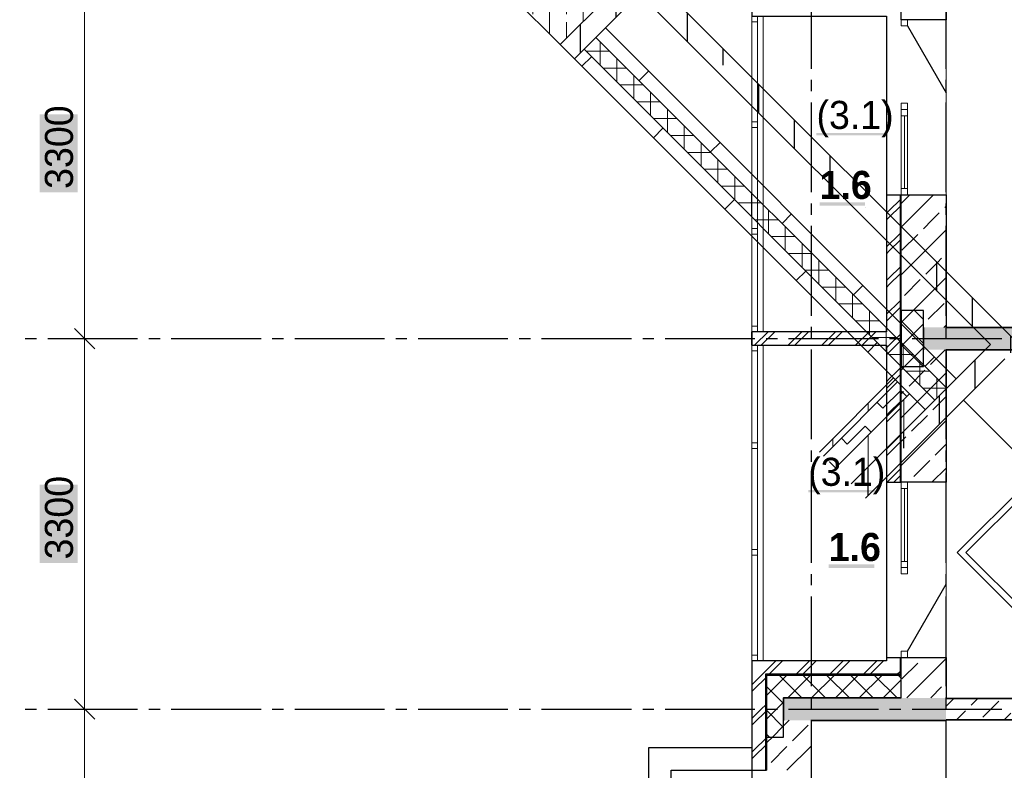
# Model space of a CAD drawing. Header units: millimetres. Extents: x 259029 to 2494469, y -731578 to -57567.
# Tile 154 of 252: x 454113 to 462884, y -591793 to -585107. Entities that reach past the tile are written whole.
import ezdxf
from ezdxf import colors
from ezdxf.entities.mleader import LeaderData, LeaderLine
from ezdxf.math import Vec2, Vec3

# ---------------------------------------------------------------- set-up
doc = ezdxf.new("R2010")
doc.units = ezdxf.units.MM
for name, color, linetype in [('PDF _Геометрия', 7, 'Continuous'), ('PDF _Сплошная заливка', 7, 'Continuous'), ('PDF _Текст', 7, 'Continuous')]:
    doc.layers.add(name, color=color, linetype=linetype)
for name, color, linetype, lineweight in [('Standard', 7, 'Continuous', 25), ('Общий01', 7, 'Continuous', 13), ('РАЗРЕЗЫ', 10, 'Continuous', 60), ('Символы 0.20', 1, 'Continuous', 20), ('Стена', 7, 'Continuous', 50), ('Стена_ бетон не несущ.', 253, 'Continuous', 35), ('Стена_ бетон несущ.', 253, 'Continuous', 70)]:
    doc.layers.add(name, color=color, linetype=linetype, lineweight=lineweight)
doc.styles.add('PDF Century Gothic', font='GOTHIC.TTF')
doc.styles.add('PDF Century Gothic Bold', font='GOTHICB.TTF')
doc.styles.add('ГОСТ', font='GOST_Common.ttf')
pattern_1 = [(45, (-212898.2, -241674), (-449.0128, 449.0128), []), (45, (-212449.2, -241674), (-449.0128, 449.0128), [793.75, -158.75, 0, -158.75])]
pattern_2 = [(0, (605613.3, -619424.9), (450, 450), [450, -450]), (90, (605613.3, -619424.9), (-450, 450), [450, -450])]

# ---------------------------------------------------------------- blocks, each defined once
blk = doc.blocks.new('_None')
blk = doc.blocks.new('ааапп')
at = {"layer": 'Standard', "linetype": 'Continuous', "lineweight": 13}
h = blk.add_hatch(dxfattribs=at)
h.set_pattern_fill('____', scale=450, style=0, pattern_type=2)
h.set_pattern_definition(pattern_2)
h.paths.add_polyline_path([(608930, -563619), (608930, -568039), (609050, -568039), (609050, -563619)], flags=0)
h = blk.add_hatch(dxfattribs=at)
h.set_pattern_fill('__________6', scale=100, style=0, pattern_type=2)
h.set_pattern_definition([(45, (604713.32, -620324.9), (-106.066, 106.066), []), (135, (604713.32, -620324.9), (-106.066, -106.066), [])])
h.paths.add_polyline_path([(609050, -563619), (609050, -568039), (609200, -568039), (609200, -563619)], flags=0)
h = blk.add_hatch(dxfattribs=at)
h.set_pattern_fill('____', scale=450, style=0, pattern_type=2)
h.set_pattern_definition(pattern_2)
h.paths.add_polyline_path([(609200, -563619), (609200, -568039), (609320, -568039), (609320, -563619)], flags=0)
h = blk.add_hatch(dxfattribs=at)
h.set_pattern_fill('____', scale=225, style=0, pattern_type=2)
h.set_pattern_definition([(0, (605163.32, -619874.9), (225, 225), [225, -225]), (90, (605163.32, -619874.9), (-225, 225), [225, -225])])
h.paths.add_polyline_path([(607994.8, -567689), (607994.8, -567839), (608930, -567839), (608930, -567689)])
at = {"layer": 'Стена_ бетон несущ.', "linetype": 'Continuous', "lineweight": 13}
h = blk.add_hatch(dxfattribs=at)
h.set_pattern_fill('__________7', color=9, scale=100, style=0, pattern_type=2)
h.set_pattern_definition([(45, (604713.32, -620324.9), (-212.132, 212.132), []), (45, (604607.25, -620218.84), (-212.132, 212.132), [200, -70])])
h.paths.add_polyline_path([(608930, -562639), (608930, -563439), (609330, -563439), (609330, -562639)], flags=0)
at = {"layer": 'Стена_ бетон несущ.', "linetype": 'Continuous', "lineweight": 25}
h = blk.add_hatch(dxfattribs=at)
h.set_pattern_fill('ANSI35', scale=100, style=0)
h.set_pattern_definition([(45, (239745.95, -150451.4), (-449.0128, 449.0128), []), (45, (240194.96, -150451.4), (-449.0128, 449.0128), [793.75, -158.75, 0, -158.75])])
h.paths.add_polyline_path([(609930, -568039), (609930, -563619), (617130, -563619), (617130, -563439), (608930, -563439), (608930, -563619), (609750, -563619), (609750, -568039)])
at = {"layer": 'Стена_ бетон несущ.', "linetype": 'Continuous', "lineweight": 13}
h = blk.add_hatch(dxfattribs=at)
h.set_pattern_fill('ANSI35', scale=100, style=0)
h.set_pattern_definition(pattern_1)
h.paths.add_polyline_path([(607994.8, -567639), (607994.8, -567689), (608930, -567689), (608930, -567639)])
h = blk.add_hatch(dxfattribs=at)
h.set_pattern_fill('ANSI35', scale=100, style=0)
h.set_pattern_definition(pattern_1)
h.paths.add_polyline_path([(607994.8, -567839), (607994.8, -568039), (608930, -568039), (608930, -567839)])
at = {"layer": 'Стена_ бетон несущ.', "linetype": 'Continuous', "lineweight": 25}
h = blk.add_hatch(dxfattribs=at)
h.set_pattern_fill('ANSI35', scale=100, style=0)
h.set_pattern_definition(pattern_1)
h.paths.add_polyline_path([(607994.8, -568039), (607994.8, -568219), (609930, -568219), (609930, -568039)])
at = {"layer": 'Standard', "color": 7, "linetype": 'Continuous', "lineweight": 25}
for p, q in [((609750, -568039), (609750, -563619)), ((609930, -568219), (609930, -563619))]:
    blk.add_line(p, q, dxfattribs=at)
at = {"layer": 'Standard', "color": 7, "linetype": 'Continuous', "lineweight": 13}
for p, q in [((609174, -569195), (608286, -569195)), ((608286, -569195), (608286, -571239))]:
    blk.add_line(p, q, dxfattribs=at)
at = {"layer": 'Общий01', "color": 7, "linetype": 'Continuous', "lineweight": 25}
for p, q in [((607994.8, -567639), (608930, -567639)), ((607994.8, -567689), (608930, -567689)), ((607994.8, -567839), (608930, -567839)), ((607994.8, -568039), (609750, -568039)), ((607994.8, -568219), (609750, -568219))]:
    blk.add_line(p, q, dxfattribs=at)
at = {"layer": 'Стена', "color": 7, "linetype": 'Continuous', "lineweight": 25}
for p, q in [((617130, -563439), (608930, -563439)), ((608930, -563439), (608930, -563619)), ((609750, -563619), (608930, -563619))]:
    blk.add_line(p, q, dxfattribs=at)
at = {"layer": 'Стена_ бетон не несущ.', "color": 45, "linetype": 'Continuous', "lineweight": 25}
for p, q in [((608930, -568039), (608930, -563619)), ((609050, -568039), (609050, -563619)), ((609050, -568039), (609050, -563619)), ((609200, -568039), (609200, -563619)), ((609200, -568039), (609200, -563619)), ((609320, -568039), (609320, -563619)), ((609230, -571239), (609230, -568219))]:
    blk.add_line(p, q, dxfattribs=at)
at = {"layer": 'Стена_ бетон не несущ.', "color": 7, "linetype": 'Continuous', "lineweight": 13}
for p, q in [((609230, -569139), (608230, -569139)), ((608230, -569139), (608230, -571239))]:
    blk.add_line(p, q, dxfattribs=at)
at = {"layer": 'Стена_ бетон несущ.', "color": 9, "linetype": 'Continuous', "lineweight": 25}
blk.add_line((608930, -562639), (608930, -563439), dxfattribs=at)
at = {"layer": 'Символы 0.20'}
ml = blk.add_multileader_mtext('Standard', dxfattribs=at)
ml.set_content('ПЛ1', color=256, style='ГОСТ')
ml.set_leader_properties(color=256, linetype='ByLayer', lineweight=-1)
ml.set_arrow_properties(name='NONE')
ml.build(insert=Vec2(0, 0))
ml.multileader.update_dxf_attribs({"text_left_attachment_type": 6, "text_right_attachment_type": 6, "dogleg_length": 0.25, "arrow_head_size": 200, "scale": 100})
ctx = ml.context
ctx.base_point, ctx.scale, ctx.char_height, ctx.arrow_head_size, ctx.landing_gap_size, ctx.plane_origin = Vec3(609054.3, -568516.7), 100, 250, 200, 25, Vec3(608551.6, -569256.5)
ctx.left_attachment, ctx.right_attachment = 6, 6
notes = []
notes.append((ctx, [(1, (1, 1, 0), (609604.3, -568516.7), (-1, 0), 25, [(1, [(609983.9, -569182), (609983.9, -569182)], 0, [])])]))
ctx.mtext.insert, ctx.mtext.defined_height, ctx.mtext.flow_direction = Vec3(609079.3, -568216.7), 1301.5, 5
for ctx, leaders in notes:
    for number, flags, end, landing, length, lines in leaders:
        leader = LeaderData()
        leader.index, (leader.has_last_leader_line, leader.has_dogleg_vector, leader.attachment_direction) = number, flags
        leader.last_leader_point, leader.dogleg_vector, leader.dogleg_length = Vec3(end), Vec3(landing), length
        for number, points, colour, breaks in lines:
            line = LeaderLine()
            line.index, line.vertices, line.color, line.breaks = number, Vec3.list(points), colors.encode_raw_color(colour), breaks
            leader.lines.append(line)
        ctx.leaders.append(leader)

msp = doc.modelspace()

# ---------------------------------------------------------------- linework, layer by layer
at = {"layer": 'PDF _Геометрия', "lineweight": 25}
for points in [[(461835.7, -574557.5), (461835.7, -577367.5), (460635.7, -577367.5), (460635.7, -577487.5), (461835.7, -577487.5), (461835.7, -580297.5), (460635.7, -580297.5), (460635.7, -585077.5), (461835.7, -585077.5), (461835.7, -587887.5)], [(461165.7, -585544.4), (461165.7, -584744.4)], [(462365.7, -585544.4), (462365.7, -584744.4)], [(462021.7, -585163.5), (462365.7, -585759.3)], [(461165.7, -585744.4), (461165.7, -585644.4)], [(462365.7, -585744.4), (462365.7, -585644.4)], [(461165.7, -586644.4), (461165.7, -585844.4)], [(462365.7, -586644.4), (462365.7, -585844.4)], [(461835.7, -586667.5), (461965.7, -586667.5)], [(461835.7, -586831.3), (461862.7, -586804.4), (461955.7, -586711.3)], [(461955.7, -586667.5), (461955.7, -589227.5)], [(461165.7, -586844.4), (461165.7, -586744.4)], [(461862.7, -586864.4), (461955.7, -586771.3)], [(462365.7, -586844.4), (462365.7, -586744.4)], [(461835.7, -586891.3), (461862.7, -586864.4)], [(461165.7, -587744.4), (461165.7, -586944.4)], [(462365.7, -587744.4), (462365.7, -586944.4)], [(461835.7, -587131.3), (461862.7, -587104.4), (461922.7, -587044.4), (461955.7, -587011.3)], [(461835.7, -587191.3), (461862.7, -587164.4), (461955.7, -587071.3)], [(461862.7, -587404.4), (461955.7, -587311.3)], [(461835.7, -587491.3), (461862.7, -587464.4), (461955.7, -587371.3)], [(461835.7, -587431.3), (461862.7, -587404.4)], [(461835.7, -587731.3), (461862.7, -587704.4), (461922.7, -587644.4), (461955.7, -587611.3)], [(461862.7, -587764.4), (461955.7, -587671.3)], [(461965.7, -587697.5), (461965.7, -588197.5)], [(461835.7, -587791.3), (461862.7, -587764.4)], [(461165.7, -587944.4), (461165.7, -587844.4)], [(462365.7, -587944.4), (462365.7, -587844.4)], [(454162.7, -587947.5), (454262.7, -587947.5)], [(454362.7, -587947.5), (455162.7, -587947.5)], [(455262.7, -587947.5), (455362.7, -587947.5)], [(455462.7, -587947.5), (456262.7, -587947.5)], [(456362.7, -587947.5), (456462.7, -587947.5)], [(456562.7, -587947.5), (457362.7, -587947.5)], [(457462.7, -587947.5), (457562.7, -587947.5)], [(457662.7, -587947.5), (458462.7, -587947.5)], [(458562.7, -587947.5), (458662.7, -587947.5)], [(458762.7, -587947.5), (459562.7, -587947.5)], [(459662.7, -587947.5), (459762.7, -587947.5)], [(459862.7, -587947.5), (460662.7, -587947.5)], [(461835.7, -587887.5), (460635.7, -587887.5)], [(460662.7, -588004.4), (460779.6, -587887.5)], [(460719.6, -588007.5), (460839.5, -587887.5)], [(460762.7, -587947.5), (460862.7, -587947.5)], [(460959.6, -588007.5), (461079.6, -587887.5)], [(460962.7, -587947.5), (461762.7, -587947.5)], [(461019.5, -588007.5), (461139.6, -587887.5)], [(461262.7, -588004.4), (461379.6, -587887.5)], [(461319.6, -588007.5), (461439.5, -587887.5)], [(461559.6, -588007.5), (461679.6, -587887.5)], [(461619.5, -588007.5), (461739.6, -587887.5)], [(461862.7, -588004.4), (461955.7, -587911.3)], [(461862.7, -587947.5), (461962.7, -587947.5)], [(462062.7, -587947.5), (462862.7, -587947.5)], [(460635.7, -588007.5), (461835.7, -588007.5), (461835.7, -590817.5), (460635.7, -590817.5), (460635.7, -594977.5), (461835.7, -594977.5), (461965.7, -594977.5)], [(460659.5, -588007.5), (460662.7, -588004.4)], [(461165.7, -588844.4), (461165.7, -588044.4)], [(461259.5, -588007.5), (461262.7, -588004.4)], [(461835.7, -588091.3), (461862.7, -588064.4), (461955.7, -587971.3)], [(461835.7, -588031.3), (461862.7, -588004.4)], [(462365.7, -588844.4), (462365.7, -588044.4)], [(461835.7, -588331.3), (461862.7, -588304.4), (461922.7, -588244.4), (461955.7, -588211.3)], [(461835.7, -588391.3), (461862.7, -588364.4), (461955.7, -588271.3)], [(461835.7, -588631.3), (461862.7, -588604.4), (461955.7, -588511.3)], [(461862.7, -588664.4), (461955.7, -588571.3)], [(461835.7, -588691.3), (461862.7, -588664.4)], [(461835.7, -588931.3), (461862.7, -588904.4), (461922.7, -588844.4), (461955.7, -588811.3)], [(461862.7, -588964.4), (461955.7, -588871.3)], [(461165.7, -589044.4), (461165.7, -588944.4)], [(461835.7, -588991.3), (461862.7, -588964.4)], [(462365.7, -589044.4), (462365.7, -588944.4)], [(461165.7, -589944.4), (461165.7, -589144.4)], [(461862.7, -589204.4), (461955.7, -589111.3)], [(461899.5, -589227.5), (461955.7, -589171.3)], [(462365.7, -589944.4), (462365.7, -589144.4)], [(461835.7, -589227.5), (461965.7, -589227.5)], [(461839.6, -589227.5), (461862.7, -589204.4)], [(461165.7, -590144.4), (461165.7, -590044.4)], [(462365.7, -590144.4), (462365.7, -590044.4)], [(462021.8, -590731.6), (462365.8, -590135.7)], [(461165.7, -591044.4), (461165.7, -590244.4)], [(462365.7, -591044.4), (462365.7, -590244.4)], [(460635.7, -591031.3), (460662.7, -591004.4), (460849.6, -590817.5)], [(461955.7, -590787.5), (461955.7, -590937.5), (460755.7, -590937.5)], [(460789.6, -590937.5), (460909.5, -590817.5)], [(461029.6, -590937.5), (461149.6, -590817.5)], [(461089.5, -590937.5), (461209.6, -590817.5)], [(461329.5, -590937.5), (461449.6, -590817.5)], [(461389.6, -590937.5), (461509.5, -590817.5)], [(461629.6, -590937.5), (461749.6, -590817.5)], [(461689.5, -590937.5), (461809.6, -590817.5)], [(461835.7, -590791.3), (461839.6, -590787.5)], [(461835.7, -590787.5), (461965.7, -590787.5)], [(460755.7, -590937.5), (460755.7, -591792.5)], [(461965.7, -590947.5), (460765.7, -590947.5), (460765.7, -591497.5)], [(461929.5, -590937.5), (461955.7, -590911.3)], [(460635.7, -591091.3), (460662.7, -591064.4), (460755.7, -590971.3)], [(461165.7, -591244.4), (461165.7, -591144.4)], [(462365.7, -591244.4), (462365.7, -591144.4)], [(454162.7, -591247.5), (454262.7, -591247.5)], [(454362.7, -591247.5), (455162.7, -591247.5)], [(455262.7, -591247.5), (455362.7, -591247.5)], [(455462.7, -591247.5), (456262.7, -591247.5)], [(456362.7, -591247.5), (456462.7, -591247.5)], [(456562.7, -591247.5), (457362.7, -591247.5)], [(457462.7, -591247.5), (457562.7, -591247.5)], [(457662.7, -591247.5), (458462.7, -591247.5)], [(458562.7, -591247.5), (458662.7, -591247.5)], [(458762.7, -591247.5), (459562.7, -591247.5)], [(459662.7, -591247.5), (459762.7, -591247.5)], [(459862.7, -591247.5), (460662.7, -591247.5)], [(460635.7, -591331.3), (460662.7, -591304.4), (460722.7, -591244.4), (460755.7, -591211.3)], [(460635.7, -591391.3), (460662.7, -591364.4), (460755.7, -591271.3)], [(460762.7, -591247.5), (460862.7, -591247.5)], [(460962.7, -591247.5), (461762.7, -591247.5)], [(461862.7, -591247.5), (461962.7, -591247.5)], [(462062.7, -591247.5), (462862.7, -591247.5)], [(461165.7, -592144.4), (461165.7, -591344.4)], [(462365.7, -592144.4), (462365.7, -591344.4)], [(460635.7, -591631.3), (460662.7, -591604.4), (460755.7, -591511.3)], [(460635.7, -591592.5), (459715.7, -591592.5), (459715.7, -594192.5), (460635.7, -594192.5)], [(460662.7, -591664.4), (460755.7, -591571.3)], [(460635.7, -591691.3), (460662.7, -591664.4)], [(460635.7, -593992.5), (459915.7, -593992.5), (459915.7, -591792.5), (460635.7, -591792.5), (460765.7, -591792.5)]]:
    msp.add_lwpolyline(points, dxfattribs=at)
at = {"layer": 'PDF _Геометрия', "lineweight": 13}
for points in [[(454690.9, -591247.6), (454690.9, -587947.6), (454690.9, -584647.6)], [(460635.7, -585127.5), (460685.7, -585127.5)], [(460685.7, -587887.5), (460685.7, -585077.5)], [(460735.7, -587887.5), (460735.7, -585077.5)], [(462021.7, -585107.5), (461965.7, -585107.5), (461965.7, -585163.5), (462021.7, -585163.5)], [(462021.7, -585163.5), (462021.7, -585107.5)], [(462365.8, -586667.6), (462365.8, -585907.6), (462365.8, -585107.6)], [(460635.7, -586017.5), (460685.7, -586017.5)], [(461965.8, -585963.6), (461965.8, -586611.6)], [(461993.8, -585963.6), (461993.8, -586611.6)], [(462021.8, -585963.6), (462021.8, -586611.6)], [(460635.7, -586067.5), (460685.7, -586067.5)], [(460635.7, -586967.5), (460685.7, -586967.5)], [(460635.7, -587017.5), (460685.7, -587017.5)], [(461965.7, -587804.1), (462072.3, -587697.5)], [(462165.7, -587778.1), (462085.1, -587697.5)], [(460635.7, -587837.5), (460685.7, -587837.5)], [(462165.7, -587990.2), (461965.7, -587790.2)], [(461965.7, -588016.2), (462165.7, -587816.2)], [(454840.9, -587947.6), (454690.9, -587947.6), (454540.9, -587947.6)], [(460685.7, -588007.5), (460685.7, -590817.5)], [(460735.7, -588007.5), (460735.7, -590817.5)], [(462160.9, -588197.5), (461965.7, -588002.4)], [(461996.6, -588197.5), (462165.7, -588028.4)], [(460635.7, -588057.5), (460685.7, -588057.5)], [(460635.7, -588877.5), (460685.7, -588877.5)], [(460635.7, -588927.5), (460685.7, -588927.5)], [(462365.8, -590787.6), (462365.8, -589987.6), (462365.8, -589227.6)], [(461965.8, -589283.6), (461965.8, -589931.6)], [(461993.8, -589283.6), (461993.8, -589931.6)], [(462021.8, -589283.6), (462021.8, -589931.6)], [(460635.7, -589827.5), (460685.7, -589827.5)], [(460635.7, -589877.5), (460685.7, -589877.5)], [(460635.7, -590767.5), (460685.7, -590767.5)], [(460765.7, -591125.4), (460943.7, -590947.5)], [(461080.4, -591147.5), (460880.4, -590947.5)], [(460955.8, -591147.5), (461155.8, -590947.5)], [(461292.5, -591147.5), (461092.5, -590947.5)], [(461167.9, -591147.5), (461367.9, -590947.5)], [(461504.6, -591147.5), (461304.6, -590947.5)], [(461380.1, -591147.5), (461580.1, -590947.5)], [(461716.8, -591147.5), (461516.8, -590947.5)], [(461592.2, -591147.5), (461792.2, -590947.5)], [(461928.9, -591147.5), (461728.9, -590947.5)], [(461965.7, -590972.2), (461941, -590947.5)], [(461804.3, -591147.5), (461965.7, -590986.1)], [(460915.7, -591195), (460765.7, -591045)], [(460765.7, -591337.5), (460915.7, -591187.5)], [(454840.9, -591247.6), (454690.9, -591247.6), (454540.9, -591247.6)], [(454690.9, -597847.5), (454690.9, -594547.6), (454690.9, -591247.6)], [(460915.7, -591407.1), (460765.7, -591257.1)], [(460794, -591497.5), (460765.7, -591469.3)], [(460817.9, -591497.5), (460915.7, -591399.7)]]:
    msp.add_lwpolyline(points, dxfattribs=at)
at = {"layer": 'PDF _Геометрия', "color": 9, "lineweight": 25, "true_color": 0xc8c8a0}
for points in [[(462365.8, -584747.6), (462365.8, -585107.6), (462021.8, -585107.6), (461965.8, -585107.6), (461965.8, -584747.6)], [(461965.7, -586955.6), (462218.1, -586703.2), (462253.8, -586667.5)], [(461965.7, -586743.4), (462041.7, -586667.5)], [(462165.8, -587847.6), (462165.8, -587697.6), (461965.8, -587697.6), (461965.8, -586667.6), (462021.8, -586667.6), (462365.8, -586667.6), (462365.8, -587847.6)], [(462354.5, -586778.9), (462365.7, -586767.7)], [(462163.6, -586969.8), (462242.3, -586891.1), (462305, -586828.4)], [(461965.7, -587379.8), (462266.6, -587079), (462365.7, -586979.8)], [(461972.7, -587160.8), (462114.1, -587019.3)], [(462184.8, -587372.9), (462290.8, -587266.9), (462326.2, -587231.5)], [(461993.9, -587563.8), (462135.3, -587422.4)], [(462072.3, -587697.5), (462315.1, -587454.8), (462365.7, -587404.1)], [(462206, -587776), (462339.3, -587642.7), (462347.4, -587634.5)], [(462346.6, -587847.5), (462363.6, -587830.5)], [(462365.8, -588047.6), (462365.8, -589227.6), (462021.8, -589227.6), (461965.8, -589227.6), (461965.8, -588197.6), (462165.8, -588197.6), (462165.8, -588047.6)], [(462227.2, -588179), (462358.7, -588047.5)], [(461965.7, -588228.4), (461996.6, -588197.5)], [(462036.3, -588369.9), (462177.7, -588228.5)], [(461965.7, -588652.6), (462365.7, -588252.6)], [(461965.7, -588440.5), (461986.8, -588419.4)], [(462248.4, -588582.1), (462365.7, -588464.8)], [(462057.5, -588773), (462198.9, -588631.6)], [(461965.7, -589076.9), (462365.7, -588676.9)], [(461965.7, -588864.8), (462008, -588822.5)], [(462269.7, -588985.1), (462365.7, -588889)], [(462078.7, -589176), (462220.2, -589034.6)], [(462239.4, -589227.5), (462365.7, -589101.2)], [(462027.3, -589227.5), (462029.2, -589225.5)], [(461965.8, -591147.6), (461965.8, -590787.6), (462021.8, -590787.6), (462365.8, -590787.6), (462365.8, -591147.6)], [(461972.7, -590979.1), (462114.1, -590837.7)], [(462016.5, -591147.5), (462365.7, -590798.2)], [(462163.6, -590788.2), (462164.3, -590787.5)], [(462228.6, -591147.5), (462326.2, -591049.9)], [(460765.8, -591497.6), (460915.8, -591497.6), (460915.8, -591347.6)], [(460915.7, -591399.7), (460967.9, -591347.5)], [(461165.8, -591792.6), (461165.8, -591347.6)], [(460996.9, -591530.7), (461138.3, -591389.3)], [(460765.7, -591549.7), (460772, -591543.4), (460817.9, -591497.5)], [(460765.8, -591497.6), (460765.8, -591792.6)], [(460805.9, -591721.6), (460947.4, -591580.2)], [(460947.2, -591792.5), (461165.7, -591573.9)], [(461159.3, -591792.5), (461159.5, -591792.3)]]:
    msp.add_lwpolyline(points, dxfattribs=at)
at = {"layer": 'PDF _Геометрия', "lineweight": 13}
for points in [[(460635.7, -587887.5), (460635.7, -585077.5)], [(462021.7, -585907.5), (462021.7, -585851.5), (461965.7, -585851.5), (461965.7, -585907.5)], [(462021.8, -585907.6), (462021.8, -585963.6), (461965.8, -585963.6), (461965.8, -585907.6)], [(462021.8, -586667.6), (462021.8, -586611.6), (461965.8, -586611.6), (461965.8, -586667.6)], [(460635.7, -588007.5), (460635.7, -590817.5)], [(462021.8, -589227.6), (462021.8, -589283.6), (461965.8, -589283.6), (461965.8, -589227.6)], [(462021.8, -589987.6), (462021.8, -589931.6), (461965.8, -589931.6), (461965.8, -589987.6)], [(462021.7, -590043.5), (462021.7, -589987.5), (461965.7, -589987.5), (461965.7, -590043.5)], [(462021.7, -590787.5), (462021.7, -590731.5), (461965.7, -590731.5), (461965.7, -590787.5)]]:
    msp.add_lwpolyline(points, close=True, dxfattribs=at)
at = {"layer": 'PDF _Геометрия', "lineweight": 35}
for points in [[(454780.9, -588037.6), (454600.9, -587857.6)], [(462165.8, -587847.6), (462165.8, -588047.6)], [(463615.7, -587852.6), (463615.7, -587847.6), (462365.8, -587847.6)], [(462365.8, -588047.6), (463615.7, -588047.6), (463615.7, -588042.6)], [(454780.9, -591337.6), (454600.9, -591157.6)], [(461965.8, -591147.6), (460915.8, -591147.6), (460915.8, -591347.6)], [(462365.8, -591152.6), (462365.8, -591147.6)], [(461165.8, -591347.6), (462365.8, -591347.6), (462365.8, -591342.6)]]:
    msp.add_lwpolyline(points, dxfattribs=at)
at = {"layer": 'PDF _Геометрия', "lineweight": 25}
msp.add_lwpolyline([(460635.7, -587887.5), (460635.7, -588007.5)], close=True, dxfattribs=at)
at = {"layer": 'PDF _Геометрия', "color": 191, "lineweight": 35, "true_color": 0xc8aaf2}
for points in [[(462365.7, -591222.5), (462432.3, -591155.9)], [(466165.7, -591152.6), (462365.8, -591152.6)], [(462587.9, -591212.5), (462647.9, -591152.5)], [(462693.9, -591318.6), (462835.3, -591177.1)], [(462457.9, -591342.5), (462538.4, -591262)], [(462882.1, -591342.5), (462941.4, -591283.2)], [(462365.8, -591342.6), (466165.7, -591342.6)]]:
    msp.add_lwpolyline(points, dxfattribs=at)
at = {"layer": 'PDF _Сплошная заливка', "color": 7, "lineweight": 13, "true_color": 0xffffff, "transparency": 33554559}
for points in [[(454628.4, -586645.7), (454628.4, -585949.5), (454290.8, -586645.7), (454290.8, -585949.5)], [(454628.4, -589945.6), (454628.4, -589249.5), (454290.8, -589945.6), (454290.8, -589249.5)]]:
    msp.add_solid(points, dxfattribs=at)
at = {"layer": 'PDF _Сплошная заливка', "lineweight": 25, "transparency": 33554559}
for points in [[(461211.2, -586137.8), (461827, -586137.8), (461211.2, -586117), (461827, -586117)], [(461238.5, -586764.6), (461644.6, -586764.6), (461238.5, -586733.2), (461644.6, -586733.2)], [(461137.1, -589316.5), (461752.9, -589316.5), (461137.1, -589295.7), (461752.9, -589295.7)], [(461320.2, -589989.4), (461726.3, -589989.4), (461320.2, -589958.1), (461726.3, -589958.1)]]:
    msp.add_solid(points, dxfattribs=at)
at = {"layer": 'PDF _Сплошная заливка', "color": 7, "lineweight": 35, "true_color": 0xf1f1f1, "transparency": 33554559}
msp.add_solid([(462165.7, -588047.5), (463615.7, -588047.5), (462165.7, -587847.5), (463615.7, -587847.5)], dxfattribs=at)
at = {"layer": 'PDF _Сплошная заливка', "color": 7, "lineweight": 25, "true_color": 0xf1f1f1, "transparency": 33554559}
msp.add_solid([(462365.7, -591147.5), (460915.7, -591147.5), (462365.7, -591347.5), (460915.7, -591347.5)], dxfattribs=at)

# ---------------------------------------------------------------- texts
at = {"layer": 'PDF _Текст', "char_height": 250, "attachment_point": 7}
for s, insert, style in [('(3.1)', (461211.2, -586155.7), 'PDF Century Gothic'), ('1.6', (461238.5, -586707.3), 'PDF Century Gothic Bold'), ('(3.1)', (461137.1, -589334.4), 'PDF Century Gothic'), ('1.6', (461320.2, -589932.1), 'PDF Century Gothic Bold')]:
    msp.add_mtext(s, dxfattribs=dict(at, insert=insert, style=style))
at = {"layer": 'PDF _Текст', "char_height": 250, "attachment_point": 7, "rotation": 90, "style": 'PDF Century Gothic'}
for insert in [(454590.9, -586614.4), (454590.9, -589914.4)]:
    msp.add_mtext('3300', dxfattribs=dict(at, insert=insert))

# ---------------------------------------------------------------- next in the draw order: block references
at = {"layer": 'РАЗРЕЗЫ', "color": 2, "lineweight": -2, "rotation": 45.00000000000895}
msp.add_blockref('ааапп', (-370061.8, -617495.3), dxfattribs=at)

# ---------------------------------------------------------------- next in the draw order: leaders
at = {"layer": 'Символы 0.20'}
ml = msp.add_multileader_mtext('Standard', dxfattribs=at)
ml.set_content('8(л.6)', color=256, style='ГОСТ')
ml.set_leader_properties(color=256, linetype='ByLayer', lineweight=-1)
ml.set_arrow_properties(name='NONE')
ml.build(insert=Vec2(0, 0))
ml.multileader.update_dxf_attribs({"text_left_attachment_type": 6, "text_right_attachment_type": 6, "dogleg_length": 0.25, "arrow_head_size": 200, "scale": 100})
ctx = ml.context
ctx.base_point, ctx.scale, ctx.char_height, ctx.arrow_head_size, ctx.landing_gap_size, ctx.plane_origin = Vec3(353106.8, -585225.2), 100, 250, 200, 25, Vec3(353591.1, -585527.1)
ctx.left_attachment, ctx.right_attachment = 6, 6
notes = []
notes.append((ctx, [(0, (1, 1, 0), (353081.8, -585225.2), (1, 0), 25, [(0, [(352408, -584637.3)], 0, [])])]))
ctx.mtext.insert, ctx.mtext.width, ctx.mtext.defined_height, ctx.mtext.flow_direction = Vec3(353131.8, -584925.2), 1094.387, 742.8, 5
ml = msp.add_multileader_mtext('Standard', dxfattribs=at)
ml.set_content('по7(л.6)', color=256, style='ГОСТ')
ml.set_leader_properties(color=256, linetype='ByLayer', lineweight=-1)
ml.set_arrow_properties(name='NONE')
ml.build(insert=Vec2(0, 0))
ml.multileader.update_dxf_attribs({"text_left_attachment_type": 6, "text_right_attachment_type": 6, "dogleg_length": 0.25, "arrow_head_size": 200, "scale": 100})
ctx = ml.context
ctx.base_point, ctx.scale, ctx.char_height, ctx.arrow_head_size, ctx.landing_gap_size, ctx.plane_origin = Vec3(369891.5, -585849.3), 100, 250, 200, 25, Vec3(372622.2, -585527.1)
ctx.left_attachment, ctx.right_attachment = 6, 6
notes.append((ctx, [(1, (1, 1, 0), (371066.5, -585849.3), (-1, 0), 25, [(0, [(371256.1, -584786.3)], 0, [])])]))
ctx.mtext.insert, ctx.mtext.width, ctx.mtext.defined_height, ctx.mtext.flow_direction = Vec3(369916.5, -585549.3), 1094.387, 742.8, 5
ml = msp.add_multileader_mtext('Standard', dxfattribs=at)
ml.set_content('3(л.6)', color=256, style='ГОСТ')
ml.set_leader_properties(color=256, linetype='ByLayer', lineweight=-1)
ml.set_arrow_properties(name='NONE')
ml.build(insert=Vec2(0, 0))
ml.multileader.update_dxf_attribs({"text_left_attachment_type": 6, "text_right_attachment_type": 6, "dogleg_length": 0.25, "arrow_head_size": 200, "scale": 100})
ctx = ml.context
ctx.base_point, ctx.scale, ctx.char_height, ctx.arrow_head_size, ctx.landing_gap_size, ctx.plane_origin = Vec3(353094.5, -588925.9), 100, 250, 200, 25, Vec3(353578.8, -589227.7)
ctx.left_attachment, ctx.right_attachment = 6, 6
notes.append((ctx, [(0, (1, 1, 0), (353069.5, -588925.9), (1, 0), 25, [(0, [(352395.7, -588338)], 0, [])])]))
ctx.mtext.insert, ctx.mtext.width, ctx.mtext.defined_height, ctx.mtext.flow_direction = Vec3(353119.5, -588625.9), 1094.387, 742.8, 5
ml = msp.add_multileader_mtext('Standard', dxfattribs=at)
ml.set_content('2(л.6)', color=256, style='ГОСТ')
ml.set_leader_properties(color=256, linetype='ByLayer', lineweight=-1)
ml.set_arrow_properties(name='NONE')
ml.build(insert=Vec2(0, 0))
ml.multileader.update_dxf_attribs({"text_left_attachment_type": 6, "text_right_attachment_type": 6, "dogleg_length": 0.25, "arrow_head_size": 200, "scale": 100})
ctx = ml.context
ctx.base_point, ctx.scale, ctx.char_height, ctx.arrow_head_size, ctx.landing_gap_size, ctx.plane_origin = Vec3(370332.8, -589230.3), 100, 250, 200, 25, Vec3(372662.2, -589167.3)
ctx.left_attachment, ctx.right_attachment = 6, 6
notes.append((ctx, [(1, (1, 1, 0), (371157.8, -589230.3), (-1, 0), 25, [(0, [(371146.3, -588455.7)], 0, [])])]))
ctx.mtext.insert, ctx.mtext.width, ctx.mtext.defined_height, ctx.mtext.flow_direction = Vec3(370357.8, -588930.3), 1094.387, 742.8, 5
ml = msp.add_multileader_mtext('Standard', dxfattribs=at)
ml.set_content('4(л.6)', color=256, style='ГОСТ')
ml.set_leader_properties(color=256, linetype='ByLayer', lineweight=-1)
ml.set_arrow_properties(name='NONE')
ml.build(insert=Vec2(0, 0))
ml.multileader.update_dxf_attribs({"text_left_attachment_type": 6, "text_right_attachment_type": 6, "dogleg_length": 0.25, "arrow_head_size": 200, "scale": 100})
ctx = ml.context
ctx.base_point, ctx.scale, ctx.char_height, ctx.arrow_head_size, ctx.landing_gap_size, ctx.plane_origin = Vec3(370171.2, -590413.2), 100, 250, 200, 25, Vec3(372662.2, -592697.3)
ctx.left_attachment, ctx.right_attachment = 6, 6
notes.append((ctx, [(1, (1, 1, 0), (371021.2, -590413.2), (-1, 0), 25, [(0, [(371179, -591187.1)], 0, [])])]))
ctx.mtext.insert, ctx.mtext.width, ctx.mtext.defined_height, ctx.mtext.flow_direction = Vec3(370196.2, -590113.2), 1094.387, 742.8, 5
ml = msp.add_multileader_mtext('Standard', dxfattribs=at)
ml.set_content('3(л.6)', color=256, style='ГОСТ')
ml.set_leader_properties(color=256, linetype='ByLayer', lineweight=-1)
ml.set_arrow_properties(name='NONE')
ml.build(insert=Vec2(0, 0))
ml.multileader.update_dxf_attribs({"text_left_attachment_type": 6, "text_right_attachment_type": 6, "dogleg_length": 0.25, "arrow_head_size": 200, "scale": 100})
ctx = ml.context
ctx.base_point, ctx.scale, ctx.char_height, ctx.arrow_head_size, ctx.landing_gap_size, ctx.plane_origin = Vec3(352975.6, -592228.5), 100, 250, 200, 25, Vec3(353459.9, -592530.3)
ctx.left_attachment, ctx.right_attachment = 6, 6
notes.append((ctx, [(0, (1, 1, 0), (352950.6, -592228.5), (1, 0), 25, [(0, [(352276.8, -591640.5)], 0, [])])]))
ctx.mtext.insert, ctx.mtext.width, ctx.mtext.defined_height, ctx.mtext.flow_direction = Vec3(353000.6, -591928.5), 1094.387, 742.8, 5
for ctx, leaders in notes:
    for number, flags, end, landing, length, lines in leaders:
        leader = LeaderData()
        leader.index, (leader.has_last_leader_line, leader.has_dogleg_vector, leader.attachment_direction) = number, flags
        leader.last_leader_point, leader.dogleg_vector, leader.dogleg_length = Vec3(end), Vec3(landing), length
        for number, points, colour, breaks in lines:
            line = LeaderLine()
            line.index, line.vertices, line.color, line.breaks = number, Vec3.list(points), colors.encode_raw_color(colour), breaks
            leader.lines.append(line)
        ctx.leaders.append(leader)

doc.saveas('drawing.dxf')
